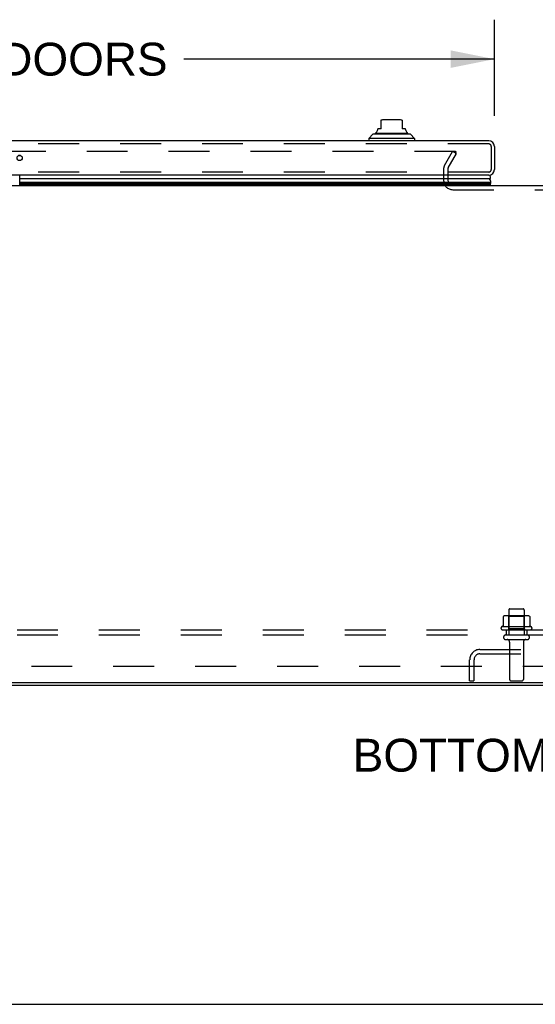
# Model space of a CAD drawing. Header units: inches. Extents: x 0 to 179, y 0 to 116.
# Tile 29 of 234: x 45 to 57, y 0 to 24. Entities that reach past the tile are written whole.
import ezdxf

# ---------------------------------------------------------------- set-up
doc = ezdxf.new("R2010")
doc.units = ezdxf.units.IN
doc.header["$LTSCALE"] = 9.842105
doc.header["$MEASUREMENT"] = 0
doc.linetypes.add('HIDDEN', pattern=[0.2, 0.1, -0.1])
doc.layers.get('0').update_dxf_attribs({"linetype": 'CONTINUOUS'})
for name, color, linetype in [('DEFAULT_2', 8, 'HIDDEN'), ('DIMENSIONS', 7, 'CONTINUOUS'), ('LEFTHAND_DOOR_ASSEMBLY', 7, 'CONTINUOUS'), ('SUBPANEL', 7, 'CONTINUOUS')]:
    doc.layers.add(name, color=color, linetype=linetype)
doc.styles.get("Standard").update_dxf_attribs({"font": 'arial.ttf'})
doc.dimstyles.new('DIMSTYLE_1', dxfattribs={"dimtxt": 0.789474, "dimasz": 1.052632, "dimexe": 0.09, "dimexo": 0.07, "dimgap": 0.0375, "dimtad": 0, "dimtih": 1, "dimtoh": 1, "dimzin": 4, "dimdsep": 46, "dimtxsty": 'Standard', "dimblk": '_FILLED', "dimblk1": '_FILLED', "dimblk2": '_FILLED', "dimcen": 0.09, "dimadec": 3, "dimazin": 1, "dimtfac": 1, "dimtdec": 3, "dimtofl": 0, "dimtmove": 0, "dimatfit": 3, "dimldrblk": '_FILLED', "dimfxl": 0, "dimtolj": 1, "dimtzin": 4, "dimarcsym": 0})

# ---------------------------------------------------------------- blocks, each defined once
blk = doc.blocks.new('_FILLED')
at = {"color": 0, "linetype": 'ByBlock'}
blk.add_solid([(0, 0), (-1, 0.2), (-1, -0.2)], dxfattribs=at)
blk = doc.blocks.new('*D9')
at = {"layer": 'DIMENSIONS', "color": 2, "linetype": 'Continuous'}
for p, q in [((33.35, 21.337), (33.35, 23.643)), ((56.163, 21.337), (56.163, 23.643)), ((33.35, 22.696), (40.811, 22.696)), ((56.163, 22.696), (48.702, 22.696))]:
    blk.add_line(p, q, dxfattribs=at)
at = {"layer": 'DIMENSIONS', "color": 2, "linetype": 'Continuous', "xscale": 1.0526315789, "yscale": 1.0526315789, "zscale": 1.0526315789, "rotation": 180}
blk.add_blockref('_FILLED', (33.35, 22.696), dxfattribs=at)
at = {"layer": 'DIMENSIONS', "color": 2, "linetype": 'Continuous', "xscale": 1.0526315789, "yscale": 1.0526315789, "zscale": 1.0526315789}
blk.add_blockref('_FILLED', (56.163, 22.696), dxfattribs=at)
at = {"layer": 'DIMENSIONS', "color": 2, "linetype": 'Continuous', "insert": (44.756, 23.09), "char_height": 0.78947, "width": 7.10233, "attachment_point": 2, "line_spacing_factor": 0.9}
blk.add_mtext('22.81 DOORS', dxfattribs=at)

msp = doc.modelspace()

# ---------------------------------------------------------------- linework, layer by layer
at = {"color": 7, "linetype": 'Continuous'}
for p, q in [((34.444, 19.665), (78.944, 19.665)), ((80.579, 7.717), (32.809, 7.717)), ((0, 0), (178.947, 0))]:
    msp.add_line(p, q, dxfattribs=at)
at = {"color": 3, "linetype": 'Continuous'}
msp.add_line((32.92, 7.665), (80.468, 7.665), dxfattribs=at)
at = {"layer": 'DEFAULT_2', "color": 8, "linetype": 'HIDDEN'}
for p, q in [((55.225, 20.478), (34.262, 20.478)), ((54.963, 20.138), (55.159, 20.478)), ((55.053, 20.086), (55.249, 20.426)), ((55.249, 20.426), (55.159, 20.478)), ((55.24, 20.413), (55.24, 20.465)), ((54.944, 20.07), (54.944, 19.78)), ((55.048, 20.071), (55.048, 19.78)), ((55.163, 19.561), (58.225, 19.561)), ((56.507, 9.464), (56.507, 8.869)), ((56.537, 9.494), (56.852, 9.494)), ((56.882, 9.464), (56.882, 8.869)), ((56.376, 9.309), (56.376, 9.091)), ((56.95, 9.33), (56.439, 9.33)), ((56.511, 9.31), (56.491, 9.33)), ((56.878, 9.31), (56.511, 9.31)), ((56.511, 9.014), (56.511, 9.31)), ((56.878, 9.31), (56.898, 9.33)), ((56.878, 9.014), (56.878, 9.31)), ((57.013, 9.309), (57.013, 9.091)), ((57.05, 9.064), (56.339, 9.064)), ((56.36, 8.994), (57.029, 8.994)), ((56.511, 9.014), (56.491, 8.994)), ((56.878, 9.014), (56.511, 9.014)), ((56.878, 9.014), (56.898, 8.994)), ((56.437, 8.869), (56.952, 8.869)), ((56.437, 8.759), (56.952, 8.759)), ((55.816, 8.519), (57.573, 8.519)), ((56.529, 8.697), (56.529, 7.799)), ((56.859, 8.697), (56.859, 7.799)), ((56.86, 8.519), (56.86, 8.415)), ((55.816, 8.415), (57.573, 8.415)), ((55.569, 7.769), (55.569, 8.273)), ((55.673, 8.273), (55.673, 7.769)), ((55.569, 7.769), (55.673, 7.769)), ((56.559, 7.769), (56.829, 7.769))]:
    msp.add_line(p, q, dxfattribs=at)
for points in [[(55.225, 20.478), (55.227, 20.478), (55.229, 20.478), (55.23, 20.477), (55.232, 20.477), (55.233, 20.476), (55.235, 20.475), (55.236, 20.474), (55.237, 20.473), (55.238, 20.472), (55.239, 20.47), (55.24, 20.469), (55.24, 20.468), (55.24, 20.466), (55.24, 20.465)], [(55.24, 20.465), (55.24, 20.465), (55.24, 20.463), (55.24, 20.462), (55.24, 20.46), (55.239, 20.459)], [(56.382, 9.318), (56.38, 9.317), (56.379, 9.316), (56.378, 9.315), (56.377, 9.314), (56.376, 9.312), (56.376, 9.31), (56.376, 9.309)], [(57.007, 9.318), (57.009, 9.317), (57.01, 9.316), (57.011, 9.315), (57.012, 9.314), (57.013, 9.312), (57.013, 9.31), (57.013, 9.309)], [(56.376, 9.091), (56.376, 9.09), (56.375, 9.088), (56.375, 9.087), (56.375, 9.087), (56.374, 9.086), (56.374, 9.085), (56.374, 9.085), (56.373, 9.084), (56.373, 9.084), (56.373, 9.084), (56.372, 9.083), (56.372, 9.083), (56.372, 9.083), (56.371, 9.083), (56.371, 9.083), (56.371, 9.082), (56.371, 9.082), (56.37, 9.082)], [(57.019, 9.082), (57.018, 9.082), (57.018, 9.082), (57.018, 9.083), (57.018, 9.083), (57.017, 9.083), (57.017, 9.083), (57.017, 9.083), (57.016, 9.084), (57.016, 9.084), (57.016, 9.084), (57.015, 9.085), (57.015, 9.085), (57.015, 9.086), (57.014, 9.087), (57.014, 9.087), (57.014, 9.088), (57.013, 9.09), (57.013, 9.091)]]:
    msp.add_lwpolyline(points, dxfattribs=at)
for centre, radius, start, end in [((55.081, 20.07), 0.137, 150, 180), ((55.081, 20.07), 0.033, 150, 180), ((55.163, 19.78), 0.219, 180, 270), ((55.163, 19.78), 0.115, 180, 270), ((56.537, 9.464), 0.03, 90, 180), ((56.852, 9.464), 0.03, 0, 90), ((56.439, 9.189), 0.141, 90, 113.95), ((56.95, 9.189), 0.141, 66.05, 90), ((56.36, 9.033), 0.0384, 124.4497, 270), ((56.694, 8.464), 0.698, 117.6814, 120.6631), ((56.694, 8.464), 0.698, 59.3369, 62.3186), ((57.029, 9.033), 0.0384, 270, 55.5503), ((56.437, 8.814), 0.055, 90, 270), ((56.467, 8.697), 0.0625, 0, 90), ((56.922, 8.697), 0.0625, 90, 180), ((56.952, 8.814), 0.055, 270, 90), ((55.816, 8.273), 0.246, 90, 180), ((55.816, 8.273), 0.142, 90, 180), ((56.559, 7.799), 0.03, 180, 270), ((56.829, 7.799), 0.03, 270, 360)]:
    msp.add_arc(centre, radius, start, end, dxfattribs=at)
at = {"layer": 'LEFTHAND_DOOR_ASSEMBLY', "color": 7, "linetype": 'Continuous'}
for p, q in [((53.439, 21.019), (53.439, 21.229)), ((53.911, 21.235), (53.478, 21.235)), ((53.95, 21.229), (53.95, 21.019)), ((53.242, 20.893), (53.143, 20.794)), ((54.147, 20.893), (53.242, 20.893)), ((53.311, 20.92), (54.078, 20.92)), ((53.36, 21.006), (53.36, 21.019)), ((53.439, 21.019), (53.36, 21.019)), ((54.029, 21.019), (53.95, 21.019)), ((54.029, 21.006), (54.029, 21.019)), ((54.147, 20.893), (54.246, 20.794)), ((53.143, 20.794), (53.143, 20.735)), ((54.246, 20.794), (53.143, 20.794)), ((54.246, 20.794), (54.246, 20.735)), ((44.781, 20.38), (44.732, 20.38)), ((44.758, 19.665), (44.758, 19.91)), ((56.05, 19.818), (44.758, 19.818)), ((44.758, 19.743), (56.078, 19.743)), ((56.069, 19.7), (44.758, 19.7)), ((56.062, 19.686), (44.758, 19.686)), ((56.06, 19.677), (44.758, 19.677)), ((56.081, 19.665), (56.06, 19.677)), ((56.062, 19.686), (56.065, 19.69)), ((56.065, 19.69), (56.066, 19.693))]:
    msp.add_line(p, q, dxfattribs=at)
at = {"layer": 'LEFTHAND_DOOR_ASSEMBLY', "color": 3, "linetype": 'Continuous'}
for p, q in [((56.028, 20.735), (33.485, 20.735)), ((56.163, 20.6), (56.163, 20.045)), ((56.028, 19.91), (33.485, 19.91))]:
    msp.add_line(p, q, dxfattribs=at)
at = {"layer": 'LEFTHAND_DOOR_ASSEMBLY', "color": 8, "linetype": 'HIDDEN'}
for p, q in [((56.028, 20.66), (33.485, 20.66)), ((56.088, 20.6), (56.088, 20.045)), ((56.028, 19.985), (33.485, 19.985))]:
    msp.add_line(p, q, dxfattribs=at)
at = {"layer": 'LEFTHAND_DOOR_ASSEMBLY', "color": 7, "linetype": 'Continuous'}
for points in [[(56.078, 19.743), (56.078, 19.75), (56.077, 19.756), (56.076, 19.763), (56.075, 19.769), (56.073, 19.775), (56.071, 19.782), (56.068, 19.788), (56.065, 19.794), (56.062, 19.8), (56.058, 19.806), (56.054, 19.812), (56.05, 19.818)], [(56.066, 19.693), (56.068, 19.696), (56.069, 19.7)]]:
    msp.add_lwpolyline(points, dxfattribs=at)
at = {"layer": 'LEFTHAND_DOOR_ASSEMBLY', "color": 3, "linetype": 'Continuous'}
msp.add_circle((44.756, 20.323), 0.0625, dxfattribs=at)
at = {"layer": 'LEFTHAND_DOOR_ASSEMBLY', "color": 7, "linetype": 'Continuous'}
for centre, radius, start, end in [((53.478, 21.117), 0.118, 90, 109.4785), ((53.911, 21.117), 0.118, 70.5253, 90), ((53.33, 20.871), 0.0492, 90, 153.8851), ((53.33, 20.92), 0.0197, 120, 180.1146), ((53.281, 21.006), 0.0787, 300, 360), ((54.108, 21.006), 0.0787, 180, 240), ((54.059, 20.871), 0.0492, 26.1149, 90), ((54.059, 20.92), 0.0197, 359.8854, 60), ((56.023, 19.86), 0.05, 302.6718, 84.7383), ((56.033, 19.689), 0.03, 336.2022, 353.588), ((56.022, 19.732), 0.0569, 325.4331, 11.2885)]:
    msp.add_arc(centre, radius, start, end, dxfattribs=at)
at = {"layer": 'LEFTHAND_DOOR_ASSEMBLY', "color": 3, "linetype": 'Continuous'}
for centre, start, end in [((56.028, 20.6), 0, 90), ((56.028, 20.045), 270, 360)]:
    msp.add_arc(centre, 0.135, start, end, dxfattribs=at)
at = {"layer": 'LEFTHAND_DOOR_ASSEMBLY', "color": 8, "linetype": 'HIDDEN'}
for centre, start, end in [((56.028, 20.6), 0, 90), ((56.028, 20.045), 270, 360)]:
    msp.add_arc(centre, 0.06, start, end, dxfattribs=at)
at = {"layer": 'LEFTHAND_DOOR_ASSEMBLY', "color": 7, "linetype": 'Continuous'}
for start_param, end_param in [(-3.140119, -2.674506), (2.795492, 2.881148)]:
    msp.add_ellipse((55.813, 19.743), major_axis=(-0.265, 0), ratio=0.632157, start_param=start_param, end_param=end_param, dxfattribs=at)
at = {"layer": 'SUBPANEL', "color": 8, "linetype": 'HIDDEN'}
for p, q in [((34.851, 8.994), (78.538, 8.994)), ((56.444, 8.994), (56.444, 8.869)), ((56.944, 8.994), (56.944, 8.869)), ((34.851, 8.869), (78.538, 8.869)), ((41.101, 8.119), (72.288, 8.119))]:
    msp.add_line(p, q, dxfattribs=at)

# ---------------------------------------------------------------- texts
at = {"layer": 'DIMENSIONS', "color": 2, "linetype": 'Continuous', "insert": (56.68, 6.376), "char_height": 0.78947, "width": 7.8243, "attachment_point": 2, "line_spacing_factor": 0.9}
msp.add_mtext('BOTTOM VIEW', dxfattribs=at)

# ---------------------------------------------------------------- dimensions: what is measured, and where the dimension line sits
at = {"layer": 'DIMENSIONS', "color": 2, "linetype": 'Continuous'}
dim = msp.add_linear_dim(base=(33.35, 22.696), p1=(56.163, 21.267), p2=(33.35, 21.267), angle=180, text='<> DOORS', dimstyle='DIMSTYLE_1', dxfattribs=at)
dim.commit()
dim.dimension.update_dxf_attribs({"geometry": '*D9', "text_midpoint": (44.756, 22.696), "dimtype": 160})

doc.saveas('drawing.dxf')
